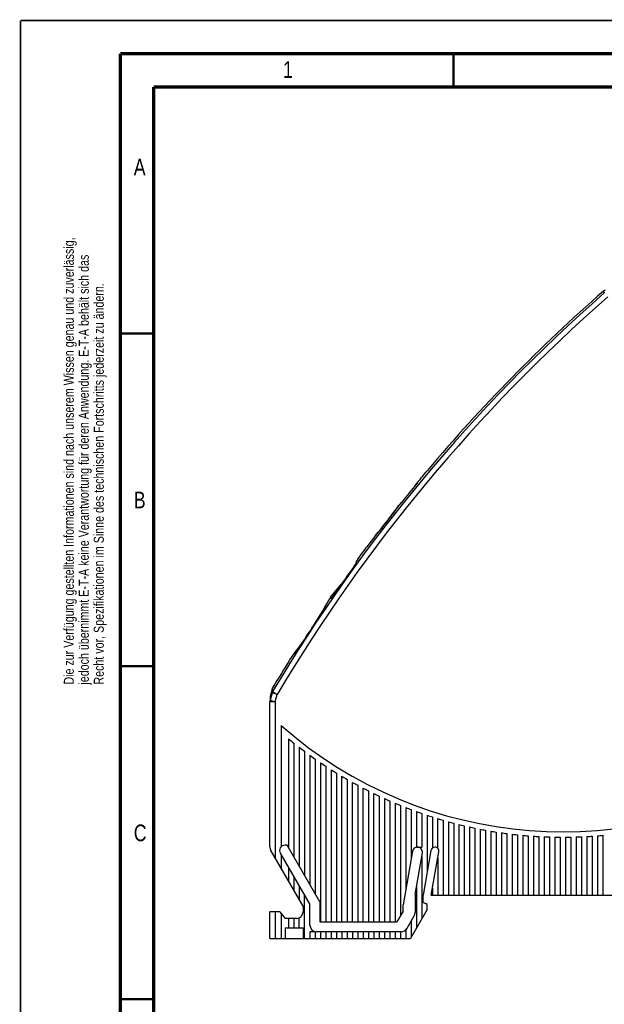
# Model space of a CAD drawing. Header units: millimetres. Extents: x 0 to 420, y 0 to 297.
# Tile 2 of 31: x 0 to 88, y 149 to 297. Entities that reach past the tile are written whole.
import ezdxf

# ---------------------------------------------------------------- set-up
doc = ezdxf.new("R2010")
doc.units = ezdxf.units.MM
doc.header["$LTSCALE"] = 23.1
doc.layers.add('T-EM12-T00-200-LINE_DXF_FORMAT', color=7, linetype='CONTINUOUS')
doc.layers.add('T-EM12-T00-2DXF_CONTINUOUS_LINE', color=7, linetype='CONTINUOUS')
doc.styles.get("Standard").update_dxf_attribs({"font": 'txt', "width": 0.8})

msp = doc.modelspace()

# ---------------------------------------------------------------- linework, layer by layer
at = {"layer": 'T-EM12-T00-200-LINE_DXF_FORMAT', "color": 9, "linetype": 'Continuous', "const_width": 0.25}
for points in [[(0, 0), (0, 297)], [(0, 297), (420, 297)]]:
    msp.add_lwpolyline(points, dxfattribs=at)
at = {"layer": 'T-EM12-T00-200-LINE_DXF_FORMAT', "color": 7, "linetype": 'Continuous'}
for points, const_width in [([(15, 292), (15, 8)], 0.5), ([(415, 292), (15, 292)], 0.5), ([(65, 287), (65, 292)], 0.35), ([(20, 287), (20, 13)], 0.5), ([(410, 287), (20, 287)], 0.5), ([(15, 250), (20, 250)], 0.35), ([(15, 200), (20, 200)], 0.35), ([(15, 150), (20, 150)], 0.35)]:
    msp.add_lwpolyline(points, dxfattribs=dict(at, const_width=const_width))
at = {"layer": 'T-EM12-T00-2DXF_CONTINUOUS_LINE', "color": 9, "linetype": 'Continuous'}
for p, q in [((87.5488, 256.3666), (87.6616, 256.0713)), ((56.8405, 224.2118), (56.8318, 224.1996)), ((56.8475, 224.2216), (56.8405, 224.2118)), ((55.2602, 222.0922), (55.26, 222.0923)), ((54.9529, 221.6969), (54.9527, 221.697)), ((53.3005, 219.6573), (53.283, 219.6367)), ((46.2974, 209.9545), (46.2893, 209.9398)), ((43.7368, 205.7028), (43.7362, 205.7032)), ((43.3506, 205.1126), (43.35, 205.113)), ((40.5057, 201.1048), (40.5031, 201.1014)), ((40.5262, 201.1314), (40.5057, 201.1048)), ((37.861, 196.192), (37.8493, 196.7522)), ((37.4703, 195.484), (37.4714, 194.8859)), ((37.7744, 195.9964), (37.4713, 194.886)), ((37.7744, 195.9963), (37.7651, 196.555)), ((38.5449, 195.7861), (37.7744, 195.9964)), ((37.861, 196.192), (38.5449, 195.7861)), ((38.2417, 194.6756), (38.5449, 195.7861)), ((38.2417, 194.6756), (37.4417, 194.6756)), ((37.4713, 194.886), (38.2417, 194.6756)), ((38.2417, 194.6756), (38.2417, 171.2442)), ((38.2417, 163.1299), (38.2417, 159.1299))]:
    msp.add_line(p, q, dxfattribs=at)
at = {"layer": 'T-EM12-T00-2DXF_CONTINUOUS_LINE', "color": 7, "linetype": 'Continuous'}
for p, q in [((59.2087, 227.1406), (59.2365, 227.1173)), ((59.5342, 227.5203), (59.5542, 227.5035)), ((59.622, 227.6424), (59.6233, 227.6438)), ((56.2055, 223.3379), (56.0563, 223.137)), ((56.3422, 223.5234), (56.2055, 223.3379)), ((56.4648, 223.6911), (56.3422, 223.5234)), ((56.6041, 223.8829), (56.4648, 223.6911)), ((56.7132, 224.0342), (56.6041, 223.8829)), ((56.8427, 224.2153), (56.7132, 224.0342)), ((57.1307, 224.5765), (56.8475, 224.2216)), ((57.1584, 224.5532), (57.1307, 224.5765)), ((55.3721, 222.2367), (54.8413, 221.5539)), ((55.4926, 222.3928), (55.3721, 222.2367)), ((55.6114, 222.5476), (55.4926, 222.3928)), ((55.7277, 222.7004), (55.6114, 222.5476)), ((55.8411, 222.8501), (55.7277, 222.7004)), ((55.9508, 222.9959), (55.8411, 222.8501)), ((56.0563, 223.137), (55.9508, 222.9959)), ((53.981, 220.4765), (53.8352, 220.2986)), ((54.1386, 220.6701), (53.981, 220.4765)), ((54.249, 220.8069), (54.1386, 220.6701)), ((54.3631, 220.9489), (54.249, 220.8069)), ((54.48, 221.0954), (54.3631, 220.9489)), ((54.5992, 221.2457), (54.48, 221.0954)), ((54.7198, 221.3988), (54.5992, 221.2457)), ((54.8413, 221.5539), (54.7198, 221.3988)), ((53.283, 219.6367), (52.0233, 217.9619)), ((53.4072, 219.7842), (53.288, 219.6429)), ((53.5516, 219.9565), (53.4072, 219.7842)), ((53.7031, 220.1386), (53.5516, 219.9565)), ((53.8352, 220.2986), (53.7031, 220.1386)), ((50.6545, 216.108), (50.3296, 215.6627)), ((50.3296, 215.6627), (50.4653, 215.5488)), ((46.5591, 210.4066), (48.1104, 212.2553)), ((46.5568, 210.2128), (46.6364, 210.3418)), ((46.6407, 210.1423), (46.5568, 210.2128)), ((46.5591, 210.4066), (46.7264, 210.2663)), ((46.8484, 210.7513), (46.8468, 210.7526)), ((45.5759, 208.6813), (45.4561, 208.4759)), ((45.6874, 208.8739), (45.5759, 208.6813)), ((45.79, 209.0528), (45.6874, 208.8739)), ((45.8837, 209.217), (45.79, 209.0528)), ((45.968, 209.3659), (45.8837, 209.217)), ((46.0767, 209.559), (45.968, 209.3659)), ((46.1874, 209.7572), (46.0767, 209.559)), ((46.2898, 209.9422), (46.1874, 209.7572)), ((45.1929, 208.0305), (45.0504, 207.7928)), ((45.3283, 208.2586), (45.1929, 208.0305)), ((45.4561, 208.4759), (45.3283, 208.2586)), ((41.7389, 202.7618), (41.5895, 202.555)), ((41.8945, 202.9792), (41.7389, 202.7618)), ((42.0557, 203.2063), (41.8945, 202.9792)), ((42.2215, 203.4424), (42.0557, 203.2063)), ((40.5693, 201.1887), (40.5115, 201.1135)), ((40.7039, 201.3644), (40.5693, 201.1887)), ((40.8203, 201.5176), (40.7039, 201.3644)), ((40.9618, 201.7051), (40.8203, 201.5176)), ((41.0691, 201.8483), (40.9618, 201.7051)), ((41.1862, 202.0055), (41.0691, 201.8483)), ((41.3124, 202.1762), (41.1862, 202.0055)), ((41.4471, 202.3595), (41.3124, 202.1762)), ((41.5895, 202.555), (41.4471, 202.3595)), ((37.838, 196.7328), (37.8187, 196.6959)), ((37.8492, 196.7521), (37.838, 196.7328)), ((37.765, 196.5548), (37.4703, 195.484)), ((37.8013, 196.6582), (37.7859, 196.6196)), ((37.8187, 196.6959), (37.8013, 196.6582)), ((37.4417, 172.8442), (37.4417, 194.6752)), ((39.1417, 191.1017), (39.1417, 172.9092)), ((40.2417, 189.1139), (40.2417, 172.7801)), ((41.0417, 188.4655), (41.0417, 171.3945)), ((41.8417, 187.8378), (41.8417, 170.0089)), ((42.6417, 187.23), (42.6417, 168.6232)), ((43.4417, 186.6414), (43.4417, 167.2376)), ((44.2417, 186.0714), (44.2417, 165.8519)), ((45.0417, 185.5194), (45.0417, 161.6299)), ((45.8417, 184.9849), (45.8417, 161.6299)), ((46.6417, 184.4673), (46.6417, 161.6299)), ((47.4417, 183.9661), (47.4417, 161.6299)), ((48.2417, 161.6299), (48.2417, 183.481)), ((49.0417, 183.0114), (49.0417, 161.6299)), ((49.8417, 161.6299), (49.8417, 182.5571)), ((50.6417, 182.1176), (50.6417, 161.6299)), ((51.4417, 161.6299), (51.4417, 181.6926)), ((52.2417, 181.2818), (52.2417, 161.6299)), ((53.0417, 161.6299), (53.0417, 180.8849)), ((53.8417, 180.5016), (53.8417, 161.6299)), ((54.6417, 180.1316), (54.6417, 161.6299)), ((55.4417, 179.7747), (55.4417, 161.6299)), ((56.2417, 179.4306), (56.2417, 161.6299)), ((57.0417, 179.0992), (57.0417, 162.5214)), ((57.8417, 178.7802), (57.8417, 166.4332)), ((58.6417, 178.4735), (58.6417, 170.9703)), ((59.4417, 178.1788), (59.4417, 172.8299)), ((60.2417, 177.8959), (60.2417, 172.8299)), ((61.0417, 177.6248), (61.0417, 169.0327)), ((61.8417, 177.3652), (61.8417, 172.7037)), ((62.6417, 172.6592), (62.6417, 177.117)), ((63.4417, 176.8801), (63.4417, 165.6299)), ((64.2417, 176.6543), (64.2417, 165.6299)), ((65.0417, 176.4395), (65.0417, 165.6299)), ((65.8417, 176.2357), (65.8417, 165.6299)), ((66.6417, 176.0426), (66.6417, 165.6299)), ((67.4417, 175.8603), (67.4417, 165.6299)), ((68.2417, 175.6886), (68.2417, 165.6299)), ((69.0417, 175.5274), (69.0417, 165.6299)), ((69.8417, 175.3766), (69.8417, 165.6299)), ((70.6417, 175.2362), (70.6417, 165.6299)), ((71.4417, 175.1061), (71.4417, 165.6299)), ((72.2417, 174.9863), (72.2417, 165.6299)), ((73.0417, 174.8766), (73.0417, 165.6299)), ((73.8417, 174.7771), (73.8417, 165.6299)), ((74.6417, 174.6877), (74.6417, 165.6299)), ((75.4417, 174.6083), (75.4417, 165.6299)), ((76.2417, 174.5389), (76.2417, 165.6299)), ((86.6417, 174.5389), (86.6417, 165.6299)), ((87.4417, 174.6083), (87.4417, 165.6299)), ((40.0397, 173.1299), (39.6933, 173.1299)), ((44.9417, 164.6395), (40.0397, 173.1299)), ((77.0417, 174.4794), (77.0417, 165.6299)), ((77.8417, 174.43), (77.8417, 165.6299)), ((78.6417, 174.3904), (78.6417, 165.6299)), ((79.4417, 174.3608), (79.4417, 165.6299)), ((80.2417, 174.341), (80.2417, 165.6299)), ((81.0417, 174.3311), (81.0417, 165.6299)), ((81.8417, 174.3311), (81.8417, 165.6299)), ((82.6417, 174.341), (82.6417, 165.6299)), ((83.4417, 174.3608), (83.4417, 165.6299)), ((84.2417, 174.3904), (84.2417, 165.6299)), ((85.0417, 174.43), (85.0417, 165.6299)), ((85.8417, 174.4794), (85.8417, 165.6299)), ((42.4417, 163.9696), (37.5488, 172.4442)), ((39.0005, 171.9299), (43.4417, 164.2376)), ((39.1417, 171.6854), (39.1417, 169.6854)), ((58.8617, 172.2184), (57.4417, 164.1647)), ((59.2417, 165.7349), (60.3396, 171.9614)), ((59.4417, 172.8299), (60.2417, 172.8299)), ((61.6253, 172.3423), (60.4417, 165.6299)), ((61.6602, 165.6299), (62.8076, 172.1374)), ((62.2063, 172.8299), (62.2266, 172.8299)), ((60.2417, 171.4062), (60.2417, 162.064)), ((62.6417, 171.1962), (62.6417, 165.6299)), ((40.2417, 169.7801), (40.2417, 167.7801)), ((41.0417, 168.3945), (41.0417, 166.3945)), ((41.8417, 167.0089), (41.8417, 165.0089)), ((59.2417, 165.7349), (59.2417, 162.9999)), ((59.4417, 166.8691), (59.4417, 160.6783)), ((61.8417, 166.6592), (61.8417, 165.6299)), ((42.6417, 159.1299), (42.6417, 165.6232)), ((43.4417, 161.1299), (43.4417, 164.2376)), ((44.9417, 164.6395), (44.9417, 161.6299)), ((60.4417, 164.5299), (60.4417, 165.6299)), ((60.4417, 164.5299), (60.8443, 164.3833)), ((61.6602, 165.6299), (95.0917, 165.6299)), ((37.4417, 159.1299), (37.4417, 163.1299)), ((38.9417, 163.1299), (37.4417, 163.1299)), ((38.9417, 163.1299), (39.7417, 162.1299)), ((39.1417, 162.8799), (39.1417, 159.1299)), ((42.4417, 163.9696), (42.4417, 163.1299)), ((57.4417, 163.2142), (56.5269, 161.6299)), ((57.4417, 163.2142), (57.4417, 164.1647)), ((61.0417, 163.4496), (58.5477, 159.1299)), ((61.0417, 163.4496), (61.0417, 164.1014)), ((41.4417, 162.1299), (39.7417, 162.1299)), ((40.2417, 162.1299), (40.2417, 160.7299)), ((41.0417, 162.1299), (41.0417, 160.7299)), ((41.8417, 160.7299), (41.8417, 162.2134)), ((44.9417, 161.6299), (56.5269, 161.6299)), ((57.8417, 160.3071), (59.1077, 162.4999)), ((58.6417, 161.6927), (58.6417, 159.2927)), ((39.7417, 160.7299), (39.7417, 159.1299)), ((39.7417, 160.7299), (42.4417, 160.7299)), ((42.4417, 160.7299), (42.4417, 159.1299)), ((43.4417, 160.1299), (43.4417, 159.1299)), ((44.2417, 160.1299), (43.4417, 160.1299)), ((44.2417, 160.1299), (44.2417, 159.1299)), ((57.162, 160.1299), (44.4417, 160.1299)), ((45.0417, 160.1299), (45.0417, 159.1299)), ((45.8417, 160.1299), (45.8417, 159.1299)), ((46.6417, 160.1299), (46.6417, 159.1299)), ((47.4417, 160.1299), (47.4417, 159.1299)), ((48.2417, 160.1299), (48.2417, 159.1299)), ((49.0417, 160.1299), (49.0417, 159.1299)), ((49.8417, 160.1299), (49.8417, 159.1299)), ((50.6417, 160.1299), (50.6417, 159.1299)), ((51.4417, 160.1299), (51.4417, 159.1299)), ((52.2417, 160.1299), (52.2417, 159.1299)), ((53.0417, 160.1299), (53.0417, 159.1299)), ((53.8417, 160.1299), (53.8417, 159.1299)), ((54.6417, 160.1299), (54.6417, 159.1299)), ((55.4417, 160.1299), (55.4417, 159.1299)), ((56.2417, 160.1299), (56.2417, 159.1299)), ((57.0417, 160.1299), (57.0417, 159.1299)), ((57.8417, 160.3071), (57.8417, 159.1299)), ((37.4417, 159.1299), (58.5477, 159.1299))]:
    msp.add_line(p, q, dxfattribs=at)
for points in [[(53.288, 219.6429), (53.2852, 219.6395), (53.283, 219.6367)], [(45.0504, 207.7928), (44.9014, 207.5467), (44.8246, 207.4208), (44.7464, 207.2933), (44.6669, 207.1642), (44.5861, 207.0339), (44.5041, 206.9023), (44.4211, 206.7697), (44.337, 206.6363), (44.252, 206.5021), (44.1662, 206.3674), (44.0797, 206.2322), (43.9925, 206.0968), (43.9047, 205.9613), (43.8165, 205.8259), (43.2706, 204.9915)], [(43.2706, 204.9915), (43.1819, 204.8568), (43.0932, 204.7226), (43.0045, 204.5891), (42.9159, 204.4565), (42.8274, 204.3249), (42.7392, 204.1945), (42.6514, 204.0652), (42.5641, 203.9374), (42.4773, 203.8111), (42.3913, 203.6864), (42.306, 203.5634), (42.2215, 203.4424)], [(37.7859, 196.6196), (37.7725, 196.5803), (37.7651, 196.555)]]:
    msp.add_lwpolyline(points, dxfattribs=at)
at = {"layer": 'T-EM12-T00-2DXF_CONTINUOUS_LINE', "color": 9, "linetype": 'Continuous'}
for centre, radius, start, end in [((250.5623, 69.9409), 247.3483, 131.192307, 149.308321), ((250.5623, 69.9409), 246.553, 131.192307, 149.308303), ((5.7925, 260.6239), 62.7037, 322.083969, 324.486351), ((250.5623, 69.9409), 247.5741, 142.079426, 142.195291), ((5.7864, 259.8406), 62.2277, 319.778375, 322.195425), ((-10.456, 241.2377), 64.8043, 326.746651, 331.121087), ((250.5623, 69.9409), 247.4026, 146.718788, 146.882148), ((-8.9048, 239.1918), 62.386, 322.404848, 326.888961), ((38.523, 195.782), 0.7787, 148.223808, 164.014841), ((38.2062, 194.675), 0.7645, 163.9833, 179.958612)]:
    msp.add_arc(centre, radius, start, end, dxfattribs=at)
at = {"layer": 'T-EM12-T00-2DXF_CONTINUOUS_LINE', "color": 7, "linetype": 'Continuous'}
for centre, radius, start, end in [((250.5623, 69.9409), 247.6448, 131.166943, 139.913877), ((88.0754, 255.7644), 0.8, 110.0031, 131.166981), ((12.2229, 268.6587), 62.6819, 320.180226, 321.231504), ((12.2498, 268.6368), 62.6472, 319.128098, 320.179896), ((250.5623, 69.9409), 247.6087, 140.480791, 141.36022), ((250.5623, 69.9409), 247.6448, 140.446015, 140.596408), ((91.2359, 200.2905), 41.7907, 139.339546, 140.02507), ((56.9649, 224.1282), 0.15, 141.465054, 144.504519), ((0.5435, 254.5368), 63.1498, 323.561247, 324.607312), ((0.7991, 254.3491), 62.8326, 322.510387, 323.560536), ((250.5623, 69.9409), 247.4681, 143.957123, 145.490462), ((250.5623, 69.9409), 247.6448, 145.45168, 145.571273), ((250.5623, 69.9409), 247.6448, 145.347092, 145.352018), ((46.4211, 209.8697), 0.15, 145.571274, 151.102066), ((250.5623, 69.9409), 247.6448, 148.019437, 149.198264), ((40.6303, 201.022), 0.15, 142.389545, 148.019438), ((38.5356, 196.3433), 0.7989, 151.248071, 153.066829), ((38.5286, 196.3471), 0.791, 149.1862, 151.248856), ((38.528, 196.3447), 0.7913, 162.375716, 164.592802), ((38.536, 196.3422), 0.7998, 160.350599, 162.376554), ((38.5397, 196.3409), 0.8037, 159.586309, 160.351775), ((38.5423, 196.3399), 0.8065, 156.819759, 159.585465), ((38.543, 196.3396), 0.8072, 156.257204, 156.820341), ((38.542, 196.3401), 0.806, 154.050237, 156.257745), ((38.5393, 196.3414), 0.8031, 153.065954, 154.049719), ((81.4417, 239.1299), 64, 228.628589, 302.407513), ((81.4417, 239.1299), 64.8, 230.520472, 231.430991), ((81.4417, 239.1299), 64.8, 232.330113, 233.218471), ((81.4417, 239.1299), 64.8, 234.096647, 234.965185), ((81.4417, 239.1299), 64.8, 235.824588, 236.675325), ((81.4417, 239.1299), 64.8, 237.517836, 238.352532), ((81.4417, 239.1299), 64.8, 239.179799, 240), ((81.4417, 239.1299), 64.8, 240.813477, 241.620552), ((81.4417, 239.1299), 64.8, 242.421532, 243.216705), ((81.4417, 239.1299), 64.8, 244.006345, 244.790714), ((81.4417, 239.1299), 64.8, 245.57006, 246.34462), ((81.4417, 239.1299), 64.8, 247.11462, 247.880275), ((81.4417, 239.1299), 64.8, 248.641794, 249.399375), ((81.4417, 239.1299), 64.8, 250.15321, 250.903481), ((81.4417, 239.1299), 64.8, 251.650365, 252.394034), ((81.4417, 239.1299), 64.8, 253.134653, 253.87238), ((81.4417, 239.1299), 64.8, 254.60737, 255.339774), ((81.4417, 239.1299), 64.8, 256.069736, 256.797399), ((81.4417, 239.1299), 64.8, 257.5229, 258.246374), ((81.4417, 239.1299), 64.8, 258.967952, 259.687763), ((81.4417, 239.1299), 64.8, 260.405932, 261.122582), ((81.4417, 239.1299), 64.8, 261.837835, 262.551809), ((81.4417, 239.1299), 64.8, 263.264623, 263.97639), ((81.4417, 239.1299), 64.8, 264.687225, 265.397242), ((81.4417, 239.1299), 64.8, 274.602758, 275.312775), ((39.6933, 172.3299), 0.8, 90, 210), ((81.4417, 239.1299), 64.8, 266.10655, 266.815261), ((81.4417, 239.1299), 64.8, 267.523485, 268.231331), ((81.4417, 239.1299), 64.8, 268.938906, 269.64632), ((81.4417, 239.1299), 64.8, 270.35368, 271.061094), ((81.4417, 239.1299), 64.8, 271.768669, 272.476515), ((81.4417, 239.1299), 64.8, 273.184739, 273.89345), ((38.2417, 172.8442), 0.8, 180, 210), ((59.5905, 172.0899), 0.74, 90, 170), ((59.6108, 172.0899), 0.74, 350, 90), ((62.2063, 172.2399), 0.59, 90, 170), ((62.2266, 172.2399), 0.59, 350, 90), ((60.7417, 164.1014), 0.3, 0, 70), ((41.4417, 163.1299), 1, 270, 360), ((58.2417, 162.9999), 1, 330, 360), ((44.4417, 161.1299), 1, 180, 270), ((57.162, 161.1299), 1, 270, 330)]:
    msp.add_arc(centre, radius, start, end, dxfattribs=at)

# ---------------------------------------------------------------- texts
at = {"layer": 'T-EM12-T00-200-LINE_DXF_FORMAT', "color": 5, "linetype": 'Continuous', "char_height": 2.5, "attachment_point": 1, "line_spacing_factor": 0.9}
for s, insert, width in [('1', (39.4276, 290.8879), 2.142857), ('A', (17, 276.2288), 3.214286), ('B', (17, 226.2288), 2.946429), ('C', (17, 176.2288), 3.125)]:
    msp.add_mtext(s, dxfattribs=dict(at, insert=insert, width=width))
at = {"layer": 'T-EM12-T00-200-LINE_DXF_FORMAT', "color": 9, "linetype": 'Continuous', "insert": (6.5, 197.25), "char_height": 1.5, "width": 142.875, "attachment_point": 1, "rotation": 90, "line_spacing_factor": 0.9}
msp.add_mtext('Die zur Verfügung gestellten Informationen sind nach unserem Wissen genau und zuverlässig,\\Pjedoch übernimmt E-T-A keine Verantwortung für deren Anwendung. E-T-A behält sich das\\PRecht vor, Spezifikationen im Sinne des technischen Fortschritts jederzeit zu ändern.', dxfattribs=at)

doc.saveas('drawing.dxf')
